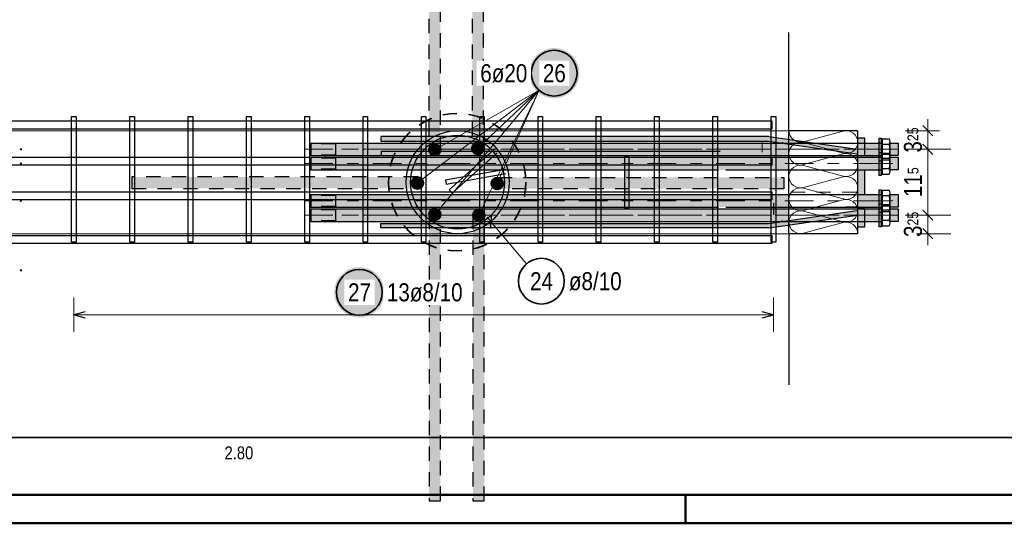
# Model space of a CAD drawing. Header units: millimetres. Extents: x -4 to 113, y -17 to 52.
# Tile 58 of 91: x 80.18 to 88.79, y 0 to 4.4. Entities that reach past the tile are written whole.
import ezdxf

# ---------------------------------------------------------------- set-up
doc = ezdxf.new("R2010")
doc.units = ezdxf.units.MM
doc.linetypes.add('DASHDOT', pattern=[1, 0.5, -0.25, 0, -0.25])
doc.linetypes.add('HIDDEN', pattern=[0.375, 0.25, -0.125])
doc.layers.add('Achsen', color=7, linetype='Continuous', lineweight=20)
doc.layers.add('Schraffuren', color=7, linetype='Continuous', lineweight=20)
doc.styles.add('Arial Narrow', font='ARIALN.TTF')
doc.dimstyles.new('Arch_Strakon_dimstyle', dxfattribs={"dimtxt": 17.5, "dimasz": 1, "dimexe": 1.25, "dimexo": 0.0625, "dimgap": 1, "dimtad": 0, "dimdec": 5, "dimzin": 12, "dimdsep": 46, "dimtxsty": 'Arial Narrow', "dimblk": 'Arrowhead_Tick', "dimsah": 1, "dimcen": 0, "dimse1": 1, "dimse2": 1, "dimclrd": 6, "dimclrt": 2, "dimazin": 0, "dimtfac": 1, "dimtdec": 4, "dimtmove": 0, "dimatfit": 3, "dimldrblk": 'NONE', "dimfxl": 1, "dimtvp": 1, "dimtolj": 1, "dimtzin": 0, "dimlwd": 13, "dimarcsym": 2})

# ---------------------------------------------------------------- blocks, each defined once
blk = doc.blocks.new('Hatch_4_7')
at = {"color": 6, "linetype": 'Continuous', "lineweight": 13, "ltscale": 0.2}
for p, q in [((86.9039, 3.4313), (86.9039, 3.4313)), ((86.9065, 3.4086), (86.9039, 3.4313)), ((86.9065, 3.4086), (86.9142, 3.3871)), ((86.9266, 3.3679), (86.9142, 3.3871)), ((86.9266, 3.3679), (86.943, 3.352)), ((87.2039, 3.3813), (87.0297, 3.3347)), ((87.2039, 3.3813), (87.3781, 3.4279)), ((87.4006, 3.4313), (87.3781, 3.4279)), ((87.4006, 3.4313), (87.4234, 3.4294)), ((87.4452, 3.4224), (87.4234, 3.4294)), ((87.4452, 3.4224), (87.4648, 3.4107)), ((87.4812, 3.3948), (87.4648, 3.4107)), ((87.4812, 3.3948), (87.4936, 3.3756)), ((87.5013, 3.354), (87.4936, 3.3756)), ((87.5039, 3.4313), (87.5039, 3.4313)), ((87.5039, 3.4313), (87.5039, 3.4313)), ((86.9039, 3.3313), (86.9039, 3.3313)), ((86.9039, 3.3313), (86.9039, 3.3313)), ((86.9142, 3.2756), (86.9065, 3.254)), ((86.9142, 3.2756), (86.9265, 3.2948)), ((86.943, 3.3107), (86.9265, 3.2948)), ((86.9626, 3.3403), (86.943, 3.352)), ((86.943, 3.3107), (86.9626, 3.3224)), ((86.9626, 3.3403), (86.9843, 3.3333)), ((86.9844, 3.3294), (86.9626, 3.3224)), ((87.0071, 3.3314), (86.9843, 3.3333)), ((86.9844, 3.3294), (87.0071, 3.3313)), ((87.0071, 3.3314), (87.0297, 3.3347)), ((87.0298, 3.3279), (87.0071, 3.3313)), ((87.0298, 3.3279), (87.378, 3.2347)), ((87.4812, 3.2679), (87.4936, 3.2871)), ((87.5013, 3.3086), (87.4936, 3.2871)), ((87.5013, 3.354), (87.5039, 3.3313)), ((87.5013, 3.3086), (87.5039, 3.3313)), ((86.9039, 3.2313), (86.9065, 3.254)), ((86.9039, 3.2313), (86.9065, 3.2086)), ((86.9142, 3.1871), (86.9065, 3.2086)), ((86.9142, 3.1871), (86.9266, 3.1679)), ((87.3781, 3.2279), (87.2039, 3.1813)), ((87.4006, 3.2314), (87.378, 3.2347)), ((87.3781, 3.2279), (87.4006, 3.2313)), ((87.4006, 3.2314), (87.4234, 3.2332)), ((87.4234, 3.2294), (87.4006, 3.2313)), ((87.4452, 3.2402), (87.4234, 3.2332)), ((87.4234, 3.2294), (87.4452, 3.2224)), ((87.4452, 3.2402), (87.4648, 3.252)), ((87.4648, 3.2107), (87.4452, 3.2224)), ((87.4812, 3.2679), (87.4648, 3.252)), ((87.4648, 3.2107), (87.4812, 3.1948)), ((87.4936, 3.1756), (87.4812, 3.1948)), ((86.9039, 3.1313), (86.9039, 3.1313)), ((86.9039, 3.1313), (86.9039, 3.1313)), ((86.9265, 3.0948), (86.943, 3.1107)), ((86.943, 3.152), (86.9266, 3.1679)), ((86.943, 3.152), (86.9626, 3.1403)), ((86.9626, 3.1224), (86.943, 3.1107)), ((86.9843, 3.1333), (86.9626, 3.1403)), ((86.9626, 3.1224), (86.9844, 3.1294)), ((86.9843, 3.1333), (87.0071, 3.1314)), ((87.0071, 3.1313), (86.9844, 3.1294)), ((87.0297, 3.1347), (87.0071, 3.1314)), ((87.0071, 3.1313), (87.0298, 3.1279)), ((87.0297, 3.1347), (87.2039, 3.1813)), ((87.378, 3.0347), (87.0298, 3.1279)), ((87.4936, 3.1756), (87.5013, 3.154)), ((87.4936, 3.0871), (87.5013, 3.1086)), ((87.5039, 3.1313), (87.5013, 3.154)), ((87.5039, 3.1313), (87.5013, 3.1086)), ((86.9065, 3.054), (86.9039, 3.0313)), ((86.9065, 3.0086), (86.9039, 3.0313)), ((86.9065, 3.054), (86.9142, 3.0756)), ((86.9265, 3.0948), (86.9142, 3.0756)), ((87.2039, 2.9813), (87.3781, 3.0279)), ((87.378, 3.0347), (87.4006, 3.0314)), ((87.4006, 3.0313), (87.3781, 3.0279)), ((87.4234, 3.0332), (87.4006, 3.0314)), ((87.4006, 3.0313), (87.4234, 3.0294)), ((87.4234, 3.0332), (87.4452, 3.0402)), ((87.4452, 3.0224), (87.4234, 3.0294)), ((87.4648, 3.052), (87.4452, 3.0402)), ((87.4452, 3.0224), (87.4648, 3.0107)), ((87.4648, 3.052), (87.4812, 3.0679)), ((87.4936, 3.0871), (87.4812, 3.0679)), ((86.9039, 2.9313), (86.9039, 2.9313)), ((86.9039, 2.9313), (86.9039, 2.9313)), ((86.9065, 3.0086), (86.9142, 2.9871)), ((86.9266, 2.9679), (86.9142, 2.9871)), ((86.9266, 2.9679), (86.943, 2.952)), ((86.9626, 2.9403), (86.943, 2.952)), ((86.9626, 2.9403), (86.9843, 2.9333)), ((86.9844, 2.9294), (86.9626, 2.9224)), ((87.0071, 2.9314), (86.9843, 2.9333)), ((86.9844, 2.9294), (87.0071, 2.9313)), ((87.0071, 2.9314), (87.0297, 2.9347)), ((87.0298, 2.9279), (87.0071, 2.9313)), ((87.2039, 2.9813), (87.0297, 2.9347)), ((87.0298, 2.9279), (87.378, 2.8347)), ((87.4812, 2.9948), (87.4648, 3.0107)), ((87.4812, 2.9948), (87.4936, 2.9756)), ((87.5013, 2.954), (87.4936, 2.9756)), ((87.5013, 2.954), (87.5039, 2.9313)), ((87.5013, 2.9086), (87.5039, 2.9313)), ((86.9039, 2.8313), (86.9065, 2.854)), ((86.9142, 2.8756), (86.9065, 2.854)), ((86.9142, 2.8756), (86.9265, 2.8948)), ((86.943, 2.9107), (86.9265, 2.8948)), ((86.943, 2.9107), (86.9626, 2.9224)), ((87.4452, 2.8402), (87.4234, 2.8332)), ((87.4452, 2.8402), (87.4648, 2.852)), ((87.4812, 2.8679), (87.4648, 2.852)), ((87.4812, 2.8679), (87.4936, 2.8871)), ((87.5013, 2.9086), (87.4936, 2.8871)), ((86.9039, 2.8313), (86.9065, 2.8086)), ((86.9142, 2.7871), (86.9065, 2.8086)), ((86.9142, 2.7871), (86.9266, 2.7679)), ((86.943, 2.752), (86.9266, 2.7679)), ((87.0297, 2.7347), (87.2039, 2.7813)), ((87.3781, 2.8279), (87.2039, 2.7813)), ((87.4006, 2.8314), (87.378, 2.8347)), ((87.3781, 2.8279), (87.4006, 2.8313)), ((87.4006, 2.8314), (87.4234, 2.8332)), ((87.4234, 2.8294), (87.4006, 2.8313)), ((87.4234, 2.8294), (87.4452, 2.8224)), ((87.4648, 2.8107), (87.4452, 2.8224)), ((87.4648, 2.8107), (87.4812, 2.7948)), ((87.4936, 2.7756), (87.4812, 2.7948)), ((87.4936, 2.7756), (87.5013, 2.754)), ((87.5039, 2.7313), (87.5013, 2.754)), ((86.9039, 2.7313), (86.9039, 2.7313)), ((86.9039, 2.7313), (86.9039, 2.7313)), ((86.9065, 2.654), (86.9142, 2.6756)), ((86.9265, 2.6948), (86.9142, 2.6756)), ((86.9265, 2.6948), (86.943, 2.7107)), ((86.943, 2.752), (86.9626, 2.7403)), ((86.9626, 2.7224), (86.943, 2.7107)), ((86.9843, 2.7333), (86.9626, 2.7403)), ((86.9626, 2.7224), (86.9844, 2.7294)), ((86.9843, 2.7333), (87.0071, 2.7314)), ((87.0071, 2.7313), (86.9844, 2.7294)), ((87.0297, 2.7347), (87.0071, 2.7314)), ((87.0071, 2.7313), (87.0298, 2.7279)), ((87.378, 2.6347), (87.0298, 2.7279)), ((87.4648, 2.652), (87.4812, 2.6679)), ((87.4936, 2.6871), (87.4812, 2.6679)), ((87.4936, 2.6871), (87.5013, 2.7086)), ((87.5039, 2.7313), (87.5013, 2.7086)), ((86.9065, 2.654), (86.9039, 2.6313)), ((86.9065, 2.6086), (86.9039, 2.6313)), ((86.9065, 2.6086), (86.9142, 2.5871)), ((86.9266, 2.5679), (86.9142, 2.5871)), ((87.2039, 2.5813), (87.3781, 2.6279)), ((87.378, 2.6347), (87.4006, 2.6314)), ((87.4006, 2.6313), (87.3781, 2.6279)), ((87.4234, 2.6332), (87.4006, 2.6314)), ((87.4006, 2.6313), (87.4234, 2.6294)), ((87.4234, 2.6332), (87.4452, 2.6402)), ((87.4452, 2.6224), (87.4234, 2.6294)), ((87.4648, 2.652), (87.4452, 2.6402)), ((87.4452, 2.6224), (87.4648, 2.6107)), ((87.4812, 2.5948), (87.4648, 2.6107)), ((87.4812, 2.5948), (87.4936, 2.5756)), ((86.9039, 2.5313), (86.9039, 2.5313)), ((86.9039, 2.5313), (86.9039, 2.5313)), ((86.9266, 2.5679), (86.943, 2.552)), ((86.9626, 2.5403), (86.943, 2.552)), ((86.9626, 2.5403), (86.9843, 2.5333)), ((87.0071, 2.5314), (86.9843, 2.5333)), ((87.0071, 2.5314), (87.0297, 2.5347)), ((87.2039, 2.5813), (87.0297, 2.5347)), ((87.5013, 2.554), (87.4936, 2.5756)), ((87.5013, 2.554), (87.5039, 2.5313)), ((87.5039, 2.5313), (87.5039, 2.5313)), ((87.5039, 2.5313), (87.5039, 2.5313))]:
    blk.add_line(p, q, dxfattribs=at)
blk = doc.blocks.new('Arrowhead_Tick')
at = {"color": 0, "linetype": 'Continuous', "lineweight": -2, "ltscale": 0.5}
for p, q in [((0, 20), (0, -10)), ((-1, 0), (0, 0)), ((10, 0), (0, 0))]:
    blk.add_line(p, q, dxfattribs=at)
at = {"color": 2, "linetype": 'Continuous', "lineweight": 35, "ltscale": 0.5}
blk.add_line((4.42, 4.42), (-4.42, -4.42), dxfattribs=at)
blk = doc.blocks.new('*D52')
at = {"color": 6, "linetype": 'Continuous', "lineweight": 13}
blk.add_line((88.1183, 2.5413), (88.1183, 2.6838), dxfattribs=at)
at = {"layer": 'Defpoints', "color": 0}
for p in [(87.8592, 2.6938), (88.1183, 2.6938), (87.5039, 2.5313)]:
    blk.add_point(p, dxfattribs=at)
at = {"color": 6, "lineweight": 13, "xscale": 0.01, "yscale": 0.01, "zscale": 0.01}
for p, rotation in [((88.1183, 2.6938), 90.00000000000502), ((88.1183, 2.5313), 270.000000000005)]:
    blk.add_blockref('Arrowhead_Tick', p, dxfattribs=dict(at, rotation=rotation))
at = {"color": 2, "lineweight": 0, "insert": (87.9879, 2.6126), "char_height": 0.1575, "attachment_point": 5, "rotation": 90, "style": 'Arial Narrow'}
blk.add_mtext('\\A1;3{\\A1;\\H.6x;\\S25;}', dxfattribs=at)
blk = doc.blocks.new('_None')
blk = doc.blocks.new('*D53')
at = {"color": 6, "linetype": 'Continuous', "lineweight": 13}
blk.add_line((88.1183, 2.7038), (88.1183, 3.2588), dxfattribs=at)
at = {"layer": 'Defpoints', "color": 0}
for p in [(87.8592, 3.2688), (88.1183, 3.2688), (87.8592, 2.6938)]:
    blk.add_point(p, dxfattribs=at)
at = {"color": 6, "lineweight": 13, "xscale": 0.01, "yscale": 0.01, "zscale": 0.01}
for p, rotation in [((88.1183, 3.2688), 90), ((88.1183, 2.6938), 270)]:
    blk.add_blockref('Arrowhead_Tick', p, dxfattribs=dict(at, rotation=rotation))
at = {"color": 2, "lineweight": 0, "insert": (87.9892, 2.9813), "char_height": 0.1575, "attachment_point": 5, "rotation": 90, "style": 'Arial Narrow'}
blk.add_mtext('\\A1;11{\\A1;\\H.6x;\\S5;}', dxfattribs=at)
blk = doc.blocks.new('*D54')
at = {"color": 6, "linetype": 'Continuous', "lineweight": 13}
blk.add_line((88.1183, 3.2788), (88.1183, 3.4213), dxfattribs=at)
at = {"layer": 'Defpoints', "color": 0}
for p in [(87.5039, 3.4313), (88.1183, 3.4313), (87.8592, 3.2688)]:
    blk.add_point(p, dxfattribs=at)
at = {"color": 6, "lineweight": 13, "xscale": 0.01, "yscale": 0.01, "zscale": 0.01}
for p, rotation in [((88.1183, 3.4313), 89.99999999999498), ((88.1183, 3.2688), 269.9999999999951)]:
    blk.add_blockref('Arrowhead_Tick', p, dxfattribs=dict(at, rotation=rotation))
at = {"color": 2, "lineweight": 0, "insert": (87.9879, 3.3501), "char_height": 0.1575, "attachment_point": 5, "rotation": 90, "style": 'Arial Narrow'}
blk.add_mtext('\\A1;3{\\A1;\\H.6x;\\S25;}', dxfattribs=at)

msp = doc.modelspace()

# ---------------------------------------------------------------- hatches: boundary and pattern name
at = {"lineweight": 13, "true_color": 0x7dbeff}
for points in [[(83.857061, 5.758463), (83.857061, 3.258463), (83.757061, 3.258463), (83.757061, 5.758463)], [(84.235494, 5.758463), (84.235494, 3.258463), (84.135494, 3.258463), (84.135494, 5.758463)], [(81.161001, 2.927558), (83.661001, 2.927558), (83.661001, 3.027558), (81.161001, 3.027558)], [(84.359623, 2.923784), (86.859623, 2.923784), (86.859623, 3.023784), (84.359623, 3.023784)], [(83.858175, 2.696062), (83.858175, 0.196062), (83.758175, 0.196062), (83.758175, 2.696062)], [(84.241354, 2.696062), (84.241354, 0.196062), (84.141354, 0.196062), (84.141354, 2.696062)]]:
    msp.add_hatch(color=151, dxfattribs=at).paths.add_polyline_path(points)
at = {"lineweight": 50, "true_color": 0xffffff}
msp.add_hatch(color=7, dxfattribs=at).paths.add_polyline_path([(85.072174, 3.934347), (85.07204, 3.942025), (85.071638, 3.949693), (85.070969, 3.957343), (85.070033, 3.964965), (85.068832, 3.972549), (85.067367, 3.980087), (85.065639, 3.98757), (85.063652, 3.994987), (85.061407, 4.002331), (85.058907, 4.009591), (85.056155, 4.01676), (85.053154, 4.023829), (85.049909, 4.030788), (85.046423, 4.037631), (85.0427, 4.044347), (85.038745, 4.050929), (85.034563, 4.057369), (85.030158, 4.06366), (85.025537, 4.069792), (85.020704, 4.07576), (85.015666, 4.081556), (85.010429, 4.087172), (85.004999, 4.092602), (84.999383, 4.097839), (84.993588, 4.102877), (84.98762, 4.107709), (84.981487, 4.112331), (84.975197, 4.116735), (84.968757, 4.120917), (84.962174, 4.124872), (84.955458, 4.128595), (84.948616, 4.132082), (84.941656, 4.135327), (84.934588, 4.138327), (84.927419, 4.141079), (84.920158, 4.143579), (84.912815, 4.145824), (84.905397, 4.147812), (84.897915, 4.149539), (84.890377, 4.151005), (84.882792, 4.152206), (84.875171, 4.153142), (84.867521, 4.153811), (84.859852, 4.154213), (84.852174, 4.154347), (84.844497, 4.154213), (84.836828, 4.153811), (84.829178, 4.153142), (84.821556, 4.152206), (84.813972, 4.151005), (84.806434, 4.149539), (84.798952, 4.147812), (84.791534, 4.145824), (84.784191, 4.143579), (84.77693, 4.141079), (84.769761, 4.138327), (84.762692, 4.135327), (84.755733, 4.132082), (84.748891, 4.128595), (84.742174, 4.124872), (84.735592, 4.120917), (84.729152, 4.116735), (84.722862, 4.112331), (84.716729, 4.107709), (84.710761, 4.102877), (84.704966, 4.097839), (84.69935, 4.092602), (84.69392, 4.087172), (84.688683, 4.081556), (84.683645, 4.07576), (84.678812, 4.069792), (84.674191, 4.06366), (84.669786, 4.057369), (84.665604, 4.050929), (84.661649, 4.044347), (84.657926, 4.037631), (84.65444, 4.030788), (84.651194, 4.023829), (84.648194, 4.01676), (84.645442, 4.009591), (84.642942, 4.002331), (84.640697, 3.994987), (84.638709, 3.98757), (84.636982, 3.980087), (84.635517, 3.972549), (84.634315, 3.964965), (84.63338, 3.957343), (84.63271, 3.949693), (84.632308, 3.942025), (84.632174, 3.934347), (84.632308, 3.926669), (84.63271, 3.919), (84.63338, 3.911351), (84.634315, 3.903729), (84.635517, 3.896144), (84.636982, 3.888606), (84.638709, 3.881124), (84.640697, 3.873707), (84.642942, 3.866363), (84.645442, 3.859102), (84.648194, 3.851933), (84.651194, 3.844865), (84.65444, 3.837905), (84.657926, 3.831063), (84.661649, 3.824347), (84.665604, 3.817765), (84.669786, 3.811324), (84.674191, 3.805034), (84.678812, 3.798901), (84.683645, 3.792934), (84.688683, 3.787138), (84.69392, 3.781522), (84.69935, 3.776092), (84.704966, 3.770855), (84.710761, 3.765817), (84.716729, 3.760984), (84.722862, 3.756363), (84.729152, 3.751959), (84.735592, 3.747776), (84.742174, 3.743821), (84.748891, 3.740098), (84.755733, 3.736612), (84.762692, 3.733367), (84.769761, 3.730366), (84.77693, 3.727614), (84.784191, 3.725114), (84.791534, 3.722869), (84.798952, 3.720882), (84.806434, 3.719154), (84.813972, 3.717689), (84.821556, 3.716488), (84.829178, 3.715552), (84.836828, 3.714883), (84.844497, 3.714481), (84.852174, 3.714347), (84.859852, 3.714481), (84.867521, 3.714883), (84.875171, 3.715552), (84.882792, 3.716488), (84.890377, 3.717689), (84.897915, 3.719154), (84.905397, 3.720882), (84.912815, 3.722869), (84.920158, 3.725114), (84.927419, 3.727614), (84.934588, 3.730366), (84.941656, 3.733367), (84.948616, 3.736612), (84.955458, 3.740098), (84.962174, 3.743821), (84.968757, 3.747776), (84.975197, 3.751959), (84.981487, 3.756363), (84.98762, 3.760984), (84.993588, 3.765817), (84.999383, 3.770855), (85.004999, 3.776092), (85.010429, 3.781522), (85.015666, 3.787138), (85.020704, 3.792934), (85.025537, 3.798901), (85.030158, 3.805034), (85.034563, 3.811324), (85.038745, 3.817765), (85.0427, 3.824347), (85.046423, 3.831063), (85.049909, 3.837905), (85.053154, 3.844865), (85.056155, 3.851933), (85.058907, 3.859102), (85.061407, 3.866363), (85.063652, 3.873707), (85.065639, 3.881124), (85.067367, 3.888606), (85.068832, 3.896144), (85.070033, 3.903729), (85.070969, 3.911351), (85.071638, 3.919)])
at = {"lineweight": 13, "true_color": 0xe9e9e9}
for points in [[(87.496128, 3.22924), (87.501878, 3.268824), (86.727098, 3.38135), (83.336299, 3.38135), (83.336299, 3.34135), (86.724208, 3.34135)], [(85.467454, 2.753632), (85.507454, 2.753632), (85.507454, 3.208632), (85.467454, 3.208632)], [(86.727098, 2.581299), (87.501878, 2.693824), (87.496128, 2.733409), (86.724208, 2.621299), (83.336299, 2.621299), (83.336299, 2.581299)]]:
    msp.add_hatch(color=254, dxfattribs=at).paths.add_polyline_path(points)
at = {"lineweight": 13, "true_color": 0xcccccc}
for points in [[(87.501878, 3.213868), (87.566323, 3.213868), (87.566323, 3.365973), (87.501878, 3.365973)], [(87.710728, 3.040973), (87.690728, 3.040973), (87.690728, 3.365973), (87.710728, 3.365973)], [(82.72497, 3.213824), (86.903924, 3.213824), (86.844877, 3.323824), (82.72497, 3.323824), (82.71685, 3.315704), (82.71685, 3.221944)], [(86.844877, 3.323824), (86.903924, 3.213824), (86.903924, 3.315249)], [(87.566323, 3.213868), (87.690728, 3.213824), (87.690728, 3.323824), (87.566323, 3.323824)], [(87.78685, 3.213824), (87.858189, 3.213824), (87.858189, 3.323824), (87.78685, 3.323824)], [(82.72497, 3.088824), (86.903924, 3.088824), (86.903924, 3.198824), (82.72497, 3.198824), (82.71685, 3.190704), (82.71685, 3.096944)], [(87.690728, 3.213824), (87.71185, 3.088824), (87.566323, 3.088824), (87.503924, 3.088824), (87.503924, 3.213824)], [(87.78685, 3.088824), (87.858189, 3.088824), (87.858189, 3.198824), (87.78685, 3.198824)], [(87.503924, 2.873824), (87.566323, 2.873824), (87.566323, 3.088824), (87.503924, 3.088824)], [(82.72497, 2.763824), (86.903924, 2.763824), (86.903924, 2.873824), (82.72497, 2.873824), (82.71685, 2.865704), (82.71685, 2.771944)], [(87.690728, 2.590973), (87.710728, 2.590973), (87.710728, 2.915973), (87.690728, 2.915973), (87.690728, 2.873824), (87.503924, 2.873824), (87.503924, 2.748824), (87.501878, 2.590973), (87.566323, 2.590973), (87.566323, 2.638824), (87.690728, 2.638824)], [(87.78685, 2.763107), (87.858189, 2.763824), (87.858189, 2.873824), (87.78685, 2.873824)], [(86.844877, 2.638824), (86.903924, 2.6474), (86.903924, 2.748824), (82.72497, 2.748824), (82.71685, 2.740704), (82.71685, 2.646944), (82.72497, 2.638824)], [(87.78685, 2.638824), (87.858189, 2.638824), (87.858189, 2.748824), (87.78685, 2.749542)]]:
    msp.add_hatch(color=254, dxfattribs=at).paths.add_polyline_path(points)
at = {"layer": 'Schraffuren', "lineweight": 25, "true_color": 0xffffff}
msp.add_hatch(color=7, dxfattribs=at).paths.add_polyline_path([(83.369454, 2.019017), (83.36932, 2.026695), (83.368918, 2.034364), (83.368249, 2.042013), (83.367313, 2.049635), (83.366112, 2.05722), (83.364647, 2.064758), (83.362919, 2.07224), (83.360932, 2.079657), (83.358687, 2.087001), (83.356187, 2.094262), (83.353435, 2.101431), (83.350434, 2.108499), (83.347189, 2.115459), (83.343703, 2.122301), (83.33998, 2.129017), (83.336025, 2.135599), (83.331843, 2.14204), (83.327438, 2.14833), (83.322817, 2.154463), (83.317984, 2.16043), (83.312946, 2.166226), (83.307709, 2.171842), (83.302279, 2.177272), (83.296663, 2.182509), (83.290868, 2.187547), (83.2849, 2.19238), (83.278767, 2.197001), (83.272477, 2.201405), (83.266037, 2.205588), (83.259454, 2.209543), (83.252738, 2.213266), (83.245896, 2.216752), (83.238936, 2.219997), (83.231868, 2.222998), (83.224699, 2.22575), (83.217438, 2.22825), (83.210095, 2.230495), (83.202677, 2.232482), (83.195195, 2.23421), (83.187657, 2.235675), (83.180072, 2.236876), (83.172451, 2.237812), (83.164801, 2.238481), (83.157132, 2.238883), (83.149454, 2.239017), (83.141777, 2.238883), (83.134108, 2.238481), (83.126458, 2.237812), (83.118836, 2.236876), (83.111252, 2.235675), (83.103714, 2.23421), (83.096232, 2.232482), (83.088814, 2.230495), (83.081471, 2.22825), (83.07421, 2.22575), (83.067041, 2.222998), (83.059972, 2.219997), (83.053013, 2.216752), (83.046171, 2.213266), (83.039454, 2.209543), (83.032872, 2.205588), (83.026432, 2.201405), (83.020142, 2.197001), (83.014009, 2.19238), (83.008041, 2.187547), (83.002246, 2.182509), (82.99663, 2.177272), (82.9912, 2.171842), (82.985963, 2.166226), (82.980925, 2.16043), (82.976092, 2.154463), (82.971471, 2.14833), (82.967066, 2.14204), (82.962884, 2.135599), (82.958929, 2.129017), (82.955206, 2.122301), (82.95172, 2.115459), (82.948474, 2.108499), (82.945474, 2.101431), (82.942722, 2.094262), (82.940222, 2.087001), (82.937977, 2.079657), (82.935989, 2.07224), (82.934262, 2.064758), (82.932797, 2.05722), (82.931595, 2.049635), (82.93066, 2.042013), (82.92999, 2.034364), (82.929588, 2.026695), (82.929454, 2.019017), (82.929588, 2.011339), (82.92999, 2.003671), (82.93066, 1.996021), (82.931595, 1.988399), (82.932797, 1.980815), (82.934262, 1.973277), (82.935989, 1.965794), (82.937977, 1.958377), (82.940222, 1.951033), (82.942722, 1.943773), (82.945474, 1.936604), (82.948474, 1.929535), (82.95172, 1.922575), (82.955206, 1.915733), (82.958929, 1.909017), (82.962884, 1.902435), (82.967066, 1.895995), (82.971471, 1.889704), (82.976092, 1.883572), (82.980925, 1.877604), (82.985963, 1.871808), (82.9912, 1.866192), (82.99663, 1.860762), (83.002246, 1.855525), (83.008041, 1.850487), (83.014009, 1.845655), (83.020142, 1.841033), (83.026432, 1.836629), (83.032872, 1.832447), (83.039454, 1.828492), (83.046171, 1.824769), (83.053013, 1.821282), (83.059972, 1.818037), (83.067041, 1.815037), (83.07421, 1.812285), (83.081471, 1.809785), (83.088814, 1.80754), (83.096232, 1.805552), (83.103714, 1.803825), (83.111252, 1.802359), (83.118836, 1.801158), (83.126458, 1.800222), (83.134108, 1.799553), (83.141777, 1.799151), (83.149454, 1.799017), (83.157132, 1.799151), (83.164801, 1.799553), (83.172451, 1.800222), (83.180072, 1.801158), (83.187657, 1.802359), (83.195195, 1.803825), (83.202677, 1.805552), (83.210095, 1.80754), (83.217438, 1.809785), (83.224699, 1.812285), (83.231868, 1.815037), (83.238936, 1.818037), (83.245896, 1.821282), (83.252738, 1.824769), (83.259454, 1.828492), (83.266037, 1.832447), (83.272477, 1.836629), (83.278767, 1.841033), (83.2849, 1.845655), (83.290868, 1.850487), (83.296663, 1.855525), (83.302279, 1.860762), (83.307709, 1.866192), (83.312946, 1.871808), (83.317984, 1.877604), (83.322817, 1.883572), (83.327438, 1.889704), (83.331843, 1.895995), (83.336025, 1.902435), (83.33998, 1.909017), (83.343703, 1.915733), (83.347189, 1.922575), (83.350434, 1.929535), (83.353435, 1.936604), (83.356187, 1.943773), (83.358687, 1.951033), (83.360932, 1.958377), (83.362919, 1.965794), (83.364647, 1.973277), (83.366112, 1.980815), (83.367313, 1.988399), (83.368249, 1.996021), (83.368918, 2.003671)])

# ---------------------------------------------------------------- linework, layer by layer
at = {"color": 3, "linetype": 'HIDDEN', "lineweight": 25, "ltscale": 0.5}
for p, q in [((83.757061, 5.758463), (83.757061, 3.258463)), ((83.857061, 3.258463), (83.857061, 5.758463)), ((84.135494, 5.758463), (84.135494, 3.258463)), ((84.235494, 3.258463), (84.235494, 5.758463)), ((83.661001, 3.027558), (81.161001, 3.027558)), ((81.161001, 3.027558), (81.161001, 2.927558)), ((84.359623, 3.023784), (86.859623, 3.023784)), ((86.859623, 3.023784), (86.859623, 2.923784)), ((81.161001, 2.927558), (83.661001, 2.927558)), ((86.859623, 2.923784), (84.359623, 2.923784)), ((86.769058, 2.796965), (86.769058, 2.696965)), ((83.758175, 2.696062), (83.758175, 0.196062)), ((83.858175, 0.196062), (83.858175, 2.696062)), ((84.141354, 2.696062), (84.141354, 0.196062)), ((84.241354, 0.196062), (84.241354, 2.696062)), ((83.758175, 0.196062), (83.858175, 0.196062)), ((84.141354, 0.196062), (84.241354, 0.196062))]:
    msp.add_line(p, q, dxfattribs=at)
at = {"color": 5, "linetype": 'Continuous', "lineweight": 18, "ltscale": 0.2}
for p, q in [((83.6569, 2.974711), (84.719411, 3.784768)), ((83.808096, 2.700509), (84.719411, 3.784768)), ((83.808159, 3.26486), (84.719411, 3.784768)), ((84.185141, 3.277567), (84.719411, 3.784768)), ((84.19249, 2.692822), (84.719411, 3.784768)), ((84.353936, 2.969586), (84.719411, 3.784768)), ((84.611048, 2.268724), (84.266166, 2.676104))]:
    msp.add_line(p, q, dxfattribs=at)
at = {"color": 3, "linetype": 'Continuous', "lineweight": 25, "ltscale": 0.2}
for p, q in [((72.823924, 3.516324), (86.753924, 3.516324)), ((86.753924, 3.446324), (72.823924, 3.446324)), ((86.753924, 3.516324), (86.753924, 3.446324)), ((72.823924, 3.201325), (86.753924, 3.201325)), ((84.327792, 3.267989), (83.933169, 2.914815)), ((84.354468, 3.238183), (83.959845, 2.885008)), ((86.753924, 3.201325), (86.753924, 3.131325)), ((86.753924, 3.131325), (72.823924, 3.131325)), ((83.90227, 3.003507), (84.423809, 3.095468)), ((83.909216, 2.964114), (84.430755, 3.056076)), ((83.90227, 3.003507), (83.909216, 2.964114)), ((72.823924, 2.896325), (86.753924, 2.896325)), ((83.959845, 2.885008), (83.933169, 2.914815)), ((86.753924, 2.896325), (86.753924, 2.826325)), ((86.753924, 2.826325), (72.823924, 2.826325)), ((84.303647, 2.700229), (84.293298, 2.575658)), ((72.823924, 2.516326), (86.753924, 2.516326)), ((86.753924, 2.516326), (86.753924, 2.446326)), ((86.753924, 2.446326), (72.823924, 2.446326))]:
    msp.add_line(p, q, dxfattribs=at)
at = {"color": 3, "linetype": 'Continuous', "lineweight": 25}
for p, q in [((86.727098, 3.38135), (83.336299, 3.38135)), ((83.336299, 3.38135), (83.336299, 3.34135)), ((87.71685, 3.361201), (87.71685, 3.176448)), ((87.71685, 3.361201), (87.780621, 3.361201)), ((82.72497, 3.323824), (82.71685, 3.315704)), ((82.71685, 3.315704), (82.71685, 3.221944)), ((82.72497, 3.323824), (87.71185, 3.323824)), ((82.72497, 3.323824), (82.72497, 3.213824)), ((82.94185, 3.323824), (82.94185, 3.213824)), ((83.336299, 3.34135), (86.724208, 3.34135)), ((86.724208, 3.34135), (87.496128, 3.22924)), ((87.71685, 3.328824), (87.71685, 3.208824)), ((87.71685, 3.315012), (87.780621, 3.315012)), ((87.78685, 3.199542), (87.78685, 3.338107)), ((82.72497, 3.213824), (82.71685, 3.221944)), ((82.72497, 3.198824), (82.71685, 3.190704)), ((82.71685, 3.190704), (82.71685, 3.096944)), ((82.72497, 3.213824), (87.71185, 3.213824)), ((82.72497, 3.198824), (87.71185, 3.198824)), ((82.72497, 3.198824), (82.72497, 3.088824)), ((82.94185, 3.198824), (82.94185, 3.088824)), ((85.467454, 3.208632), (85.467454, 2.753632)), ((85.507454, 3.208632), (85.467454, 3.208632)), ((85.507454, 2.753632), (85.507454, 3.208632)), ((87.71685, 3.236201), (87.71685, 3.051448)), ((87.71685, 3.236201), (87.780621, 3.236201)), ((87.780661, 3.222636), (87.71685, 3.222636)), ((87.71685, 3.203824), (87.71685, 3.083824)), ((87.71685, 3.190012), (87.780621, 3.190012)), ((87.78685, 3.074542), (87.78685, 3.213107)), ((87.71685, 3.176448), (87.780661, 3.176448)), ((82.72497, 3.088824), (82.71685, 3.096944)), ((82.72497, 3.088824), (86.288856, 3.088824)), ((86.351678, 3.088824), (87.71185, 3.088824)), ((87.566323, 2.873824), (87.566323, 3.088824)), ((87.780661, 3.097636), (87.71685, 3.097636)), ((87.71685, 3.051448), (87.780661, 3.051448)), ((82.72497, 2.873824), (82.71685, 2.865704)), ((82.71685, 2.865704), (82.71685, 2.771944)), ((82.72497, 2.873824), (82.72497, 2.763824)), ((82.72497, 2.873824), (87.503924, 2.873824)), ((82.94185, 2.873824), (82.94185, 2.763824)), ((87.503924, 2.873824), (87.690728, 2.873824)), ((87.690728, 2.873824), (87.71185, 2.873824)), ((87.71685, 2.911201), (87.71685, 2.726448)), ((87.71685, 2.911201), (87.780621, 2.911201)), ((87.71685, 2.878824), (87.71685, 2.758824)), ((87.71685, 2.865012), (87.780621, 2.865012)), ((87.78685, 2.749542), (87.78685, 2.888107)), ((82.72497, 2.763824), (82.71685, 2.771944)), ((82.72497, 2.763824), (86.288856, 2.763824)), ((85.467454, 2.753632), (85.507454, 2.753632)), ((86.351678, 2.763824), (87.71185, 2.763824)), ((87.401878, 2.765533), (87.501878, 2.765533)), ((87.501878, 2.765533), (87.501878, 2.615533)), ((87.71685, 2.786201), (87.71685, 2.601448)), ((87.71685, 2.786201), (87.780621, 2.786201)), ((87.780661, 2.772636), (87.71685, 2.772636)), ((87.71685, 2.753824), (87.71685, 2.633824)), ((87.78685, 2.624542), (87.78685, 2.763107)), ((82.72497, 2.748824), (82.71685, 2.740704)), ((82.71685, 2.740704), (82.71685, 2.646944)), ((82.72497, 2.748824), (82.72497, 2.638824)), ((82.72497, 2.748824), (87.503924, 2.748824)), ((82.94185, 2.748824), (82.94185, 2.638824)), ((86.724208, 2.621299), (87.496128, 2.733409)), ((87.503924, 2.748824), (87.71185, 2.748824)), ((87.71685, 2.740012), (87.780621, 2.740012)), ((87.71685, 2.726448), (87.780661, 2.726448)), ((82.72497, 2.638824), (82.71685, 2.646944)), ((82.72497, 2.638824), (87.566323, 2.638824)), ((83.336299, 2.581299), (83.336299, 2.621299)), ((83.336299, 2.621299), (86.724208, 2.621299)), ((87.566323, 2.638824), (87.690728, 2.638824)), ((87.690728, 2.638824), (87.71185, 2.638824)), ((87.780661, 2.647636), (87.71685, 2.647636)), ((87.71685, 2.601448), (87.780661, 2.601448)), ((86.727098, 2.581299), (83.336299, 2.581299))]:
    msp.add_line(p, q, dxfattribs=at)
at = {"color": 5, "linetype": 'HIDDEN', "lineweight": 18, "ltscale": 0.5}
for p, q in [((82.94185, 3.315704), (82.71685, 3.315704)), ((82.95809, 3.323824), (82.94185, 3.315704)), ((82.94185, 3.221944), (82.71685, 3.221944)), ((82.94185, 3.190704), (82.71685, 3.190704)), ((82.95809, 3.213824), (82.94185, 3.221944)), ((82.95809, 3.198824), (82.94185, 3.190704)), ((82.94185, 3.096944), (82.71685, 3.096944)), ((82.95809, 3.088824), (82.94185, 3.096944)), ((82.94185, 2.865704), (82.71685, 2.865704)), ((82.95809, 2.873824), (82.94185, 2.865704)), ((82.94185, 2.771944), (82.71685, 2.771944)), ((82.95809, 2.763824), (82.94185, 2.771944)), ((82.94185, 2.740704), (82.71685, 2.740704)), ((82.95809, 2.748824), (82.94185, 2.740704)), ((82.94185, 2.646944), (82.71685, 2.646944)), ((82.95809, 2.638824), (82.94185, 2.646944))]:
    msp.add_line(p, q, dxfattribs=at)
at = {"color": 9, "linetype": 'HIDDEN', "lineweight": 0, "ltscale": 0.5}
msp.add_line((86.668765, 3.343091), (86.668765, 3.243091), dxfattribs=at)
at = {"color": 5, "linetype": 'DASHDOT', "lineweight": 18, "ltscale": 0.5}
for p, q in [((87.71685, 3.268824), (82.642373, 3.268824)), ((87.81185, 3.268824), (87.71685, 3.268824)), ((87.71685, 3.143824), (82.642373, 3.143824)), ((87.81185, 3.143824), (87.71685, 3.143824)), ((87.71685, 2.818824), (82.642373, 2.818824)), ((87.81185, 2.818824), (87.71685, 2.818824)), ((87.71685, 2.693824), (82.642373, 2.693824)), ((87.81185, 2.693824), (87.71685, 2.693824))]:
    msp.add_line(p, q, dxfattribs=at)
at = {"color": 2, "linetype": 'Continuous', "lineweight": 35, "ltscale": 0.2}
msp.add_line((89.094927, 0.750309), (75.094927, 0.750309), dxfattribs=at)
at = {"color": 4, "linetype": 'Continuous', "lineweight": 50}
for p, q in [((1, 0.25), (104.75, 0.25)), ((0, 0), (105, 0))]:
    msp.add_line(p, q, dxfattribs=at)
at = {"color": 4, "linetype": 'Continuous', "lineweight": 50, "ltscale": 0.2}
msp.add_line((86, 0), (86, 0.25), dxfattribs=at)
at = {"color": 2, "linetype": 'Continuous', "lineweight": 35, "ltscale": 0.2}
for centre in [(84.852174, 3.934347), (84.740275, 2.116079)]:
    msp.add_circle(centre, 0.2, dxfattribs=at)
at = {"color": 2, "linetype": 'HIDDEN', "lineweight": 35, "ltscale": 0.5}
msp.add_circle((84.003924, 2.981324), 0.6, dxfattribs=at)
at = {"color": 3, "linetype": 'Continuous', "lineweight": 25, "ltscale": 0.2}
for radius in [0.4501, 0.4101]:
    msp.add_circle((84.007647, 2.98147), radius, dxfattribs=at)
at = {"color": 9, "linetype": 'Continuous', "lineweight": 0}
for centre in [(80.19185, 3.268824), (86.844877, 3.323824), (86.903924, 3.315249), (87.566323, 3.323824), (87.690728, 3.323824), (86.903924, 3.213824), (86.903924, 3.198824), (87.503924, 3.213824), (87.690728, 3.213824), (80.19185, 3.143824), (86.903924, 3.088824), (87.503924, 3.088824), (86.903924, 2.873824), (80.19185, 2.818824), (86.903924, 2.763824), (86.903924, 2.748824), (86.844877, 2.638824), (86.903924, 2.6474), (80.19185, 2.211324)]:
    msp.add_circle(centre, 0.00555, dxfattribs=at)
at = {"color": 4, "linetype": 'Continuous', "lineweight": 50, "ltscale": 0.2}
for centre, radius in [((83.808159, 3.26486), 0.05), ((83.808159, 3.26486), 0.05), ((83.808159, 3.26486), 0.045), ((83.808159, 3.26486), 0.035), ((83.808159, 3.26486), 0.025), ((83.808159, 3.26486), 0.015), ((84.185141, 3.277567), 0.05), ((84.185141, 3.277567), 0.05), ((84.185141, 3.277567), 0.045), ((84.185141, 3.277567), 0.035), ((84.185141, 3.277567), 0.025), ((84.185141, 3.277567), 0.015), ((84.185141, 3.277567), 0.005), ((83.808159, 3.26486), 0.005), ((83.6569, 2.974711), 0.05), ((83.6569, 2.974711), 0.05), ((83.6569, 2.974711), 0.045), ((84.353936, 2.969586), 0.05), ((84.353936, 2.969586), 0.05), ((84.353936, 2.969586), 0.045), ((83.6569, 2.974711), 0.035), ((83.6569, 2.974711), 0.025), ((83.6569, 2.974711), 0.015), ((83.6569, 2.974711), 0.005), ((84.353936, 2.969586), 0.035), ((84.353936, 2.969586), 0.025), ((84.353936, 2.969586), 0.015), ((84.353936, 2.969586), 0.005), ((83.808096, 2.700509), 0.05), ((83.808096, 2.700509), 0.05), ((83.808096, 2.700509), 0.045), ((83.808096, 2.700509), 0.035), ((83.808096, 2.700509), 0.025), ((83.808096, 2.700509), 0.015), ((83.808096, 2.700509), 0.005), ((84.19249, 2.692822), 0.05), ((84.19249, 2.692822), 0.05), ((84.19249, 2.692822), 0.045), ((84.19249, 2.692822), 0.035), ((84.19249, 2.692822), 0.025), ((84.19249, 2.692822), 0.015), ((84.19249, 2.692822), 0.005)]:
    msp.add_circle(centre, radius, dxfattribs=at)
at = {"color": 3, "linetype": 'Continuous', "lineweight": 25}
for centre, radius, start, end in [((87.740662, 3.338107), 0.046152, 329.9742648, 30.0257352), ((87.71185, 3.328824), 0.005, 270, 0), ((87.608393, 3.268824), 0.178313, 344.9909852, 15.0123681), ((87.71185, 3.208824), 0.005, 359.9999805, 90), ((87.71185, 3.203824), 0.005, 270, 0), ((87.740662, 3.213107), 0.046152, 329.9742648, 30.0257352), ((87.608393, 3.143824), 0.178313, 344.9909852, 15.0123681), ((87.740662, 3.199542), 0.046187, 329.9992722, 30.0007302), ((87.71185, 3.083824), 0.005, 359.9999805, 90), ((87.740662, 3.074542), 0.046187, 329.9992722, 30.0007302), ((87.71185, 2.878824), 0.005, 270, 0), ((87.740662, 2.888107), 0.046152, 329.9742648, 30.0257352), ((87.608393, 2.818824), 0.178313, 344.9909852, 15.0123681), ((87.71185, 2.758824), 0.005, 359.9999805, 90), ((87.71185, 2.753824), 0.005, 270, 0), ((87.740662, 2.763107), 0.046152, 329.9742648, 30.0257352), ((87.740662, 2.749542), 0.046187, 329.9992722, 30.0007302), ((87.608393, 2.693824), 0.178313, 344.9909852, 15.0123681), ((87.71185, 2.633824), 0.005, 359.9999805, 90), ((87.740662, 2.624542), 0.046187, 329.9992722, 30.0007302)]:
    msp.add_arc(centre, radius, start, end, dxfattribs=at)
at = {"layer": 'Achsen', "color": 3, "linetype": 'Continuous', "lineweight": 25}
for p, q in [((86.727098, 3.38135), (87.501878, 3.268824)), ((87.503924, 3.431324), (86.903924, 3.431324)), ((86.903924, 2.531324), (86.903924, 3.431324)), ((87.501878, 3.365973), (87.501878, 3.213868)), ((87.566323, 3.365973), (87.501878, 3.365973)), ((87.503924, 3.431324), (87.503924, 2.873824)), ((87.566323, 3.213868), (87.566323, 3.365973)), ((87.690728, 3.165973), (87.690728, 3.365973)), ((87.690728, 3.365973), (87.710728, 3.365973)), ((87.710728, 3.365973), (87.710728, 3.165973)), ((87.78685, 3.323824), (87.858189, 3.323824)), ((87.858189, 3.323824), (87.858189, 3.213824)), ((83.338606, 3.253824), (83.338606, 3.213439)), ((83.338606, 3.253824), (86.302418, 3.253824)), ((87.501878, 3.213868), (87.566323, 3.213868)), ((87.690728, 3.040973), (87.690728, 3.240973)), ((87.690728, 3.240973), (87.710728, 3.240973)), ((87.710728, 3.240973), (87.710728, 3.040973)), ((87.858189, 3.213824), (87.78685, 3.213824)), ((87.78685, 3.198824), (87.858189, 3.198824)), ((87.858189, 3.198824), (87.858189, 3.088824)), ((87.710728, 3.165973), (87.690728, 3.165973)), ((87.710728, 3.040973), (87.690728, 3.040973)), ((87.858189, 3.088824), (87.78685, 3.088824)), ((87.503924, 2.873824), (87.503924, 2.748824)), ((87.690728, 2.873824), (87.690728, 2.915973)), ((87.690728, 2.915973), (87.710728, 2.915973)), ((87.690728, 2.715973), (87.690728, 2.873824)), ((87.710728, 2.915973), (87.710728, 2.715973)), ((87.78685, 2.873824), (87.858189, 2.873824)), ((87.858189, 2.873824), (87.858189, 2.763824)), ((87.690728, 2.638824), (87.690728, 2.790973)), ((87.690728, 2.790973), (87.710728, 2.790973)), ((87.710728, 2.790973), (87.710728, 2.590973)), ((87.858189, 2.763824), (87.78685, 2.763824)), ((86.727098, 2.581299), (87.501878, 2.693824)), ((87.501878, 2.749998), (87.501878, 2.590973)), ((87.566323, 2.749998), (87.501878, 2.749998)), ((87.503924, 2.748824), (87.503924, 2.531324)), ((87.566323, 2.638824), (87.566323, 2.749998)), ((87.710728, 2.715973), (87.690728, 2.715973)), ((87.78685, 2.748824), (87.858189, 2.748824)), ((87.858189, 2.748824), (87.858189, 2.638824)), ((87.501878, 2.590973), (87.566323, 2.590973)), ((87.566323, 2.590973), (87.566323, 2.638824)), ((87.690728, 2.590973), (87.690728, 2.638824)), ((87.710728, 2.590973), (87.690728, 2.590973)), ((87.858189, 2.638824), (87.78685, 2.638824)), ((87.503924, 2.531324), (86.903924, 2.531324))]:
    msp.add_line(p, q, dxfattribs=at)
at = {"layer": 'Achsen', "color": 9, "linetype": 'DASHDOT', "lineweight": 0, "ltscale": 0.5}
for p, q in [((87.859212, 3.268824), (82.995326, 3.268824)), ((87.859212, 2.693824), (82.995326, 2.693824)), ((87.859212, 2.693824), (82.995326, 2.693824))]:
    msp.add_line(p, q, dxfattribs=at)
at = {"layer": 'Achsen', "color": 9, "linetype": 'HIDDEN', "lineweight": 0, "ltscale": 0.5}
msp.add_line((87.494621, 2.893249), (86.902691, 2.893249), dxfattribs=at)
at = {"layer": 'Schraffuren', "color": 3, "linetype": 'Continuous', "lineweight": 25}
for p, q in [((86.903924, 3.431324), (86.903924, 4.291102)), ((86.903924, 2.531324), (86.903924, 1.209449))]:
    msp.add_line(p, q, dxfattribs=at)
at = {"layer": 'Schraffuren', "color": 3, "linetype": 'Continuous', "lineweight": 25, "ltscale": 0.2}
for p, q in [((80.63393, 3.556324), (80.67393, 3.556324)), ((80.63393, 2.456324), (80.63393, 3.556324)), ((80.67393, 3.556324), (80.67393, 2.456324)), ((81.1435, 3.556324), (81.1835, 3.556324)), ((81.1435, 2.456324), (81.1435, 3.556324)), ((81.1835, 3.556324), (81.1835, 2.456324)), ((81.653069, 3.556324), (81.693069, 3.556324)), ((81.653069, 2.456324), (81.653069, 3.556324)), ((81.693069, 3.556324), (81.693069, 2.456324)), ((82.162639, 3.556324), (82.202639, 3.556324)), ((82.162639, 2.456324), (82.162639, 3.556324)), ((82.202639, 3.556324), (82.202639, 2.456324)), ((82.672208, 3.556324), (82.712208, 3.556324)), ((82.672208, 2.456324), (82.672208, 3.556324)), ((82.712208, 3.556324), (82.712208, 2.456324)), ((83.181778, 3.556324), (83.221778, 3.556324)), ((83.181778, 2.456324), (83.181778, 3.556324)), ((83.221778, 3.556324), (83.221778, 2.456324)), ((83.691347, 3.556324), (83.731347, 3.556324)), ((83.691347, 2.456324), (83.691347, 3.556324)), ((83.731347, 3.556324), (83.731347, 2.456324)), ((84.200917, 3.556324), (84.240917, 3.556324)), ((84.200917, 2.456324), (84.200917, 3.556324)), ((84.240917, 3.556324), (84.240917, 2.456324)), ((84.710486, 3.556324), (84.750486, 3.556324)), ((84.710486, 2.456324), (84.710486, 3.556324)), ((84.750486, 3.556324), (84.750486, 2.456324)), ((85.220056, 3.556324), (85.260056, 3.556324)), ((85.220056, 2.456324), (85.220056, 3.556324)), ((85.260056, 3.556324), (85.260056, 2.456324)), ((85.729626, 3.556324), (85.769626, 3.556324)), ((85.729626, 2.456324), (85.729626, 3.556324)), ((85.769626, 3.556324), (85.769626, 2.456324)), ((86.239195, 3.556324), (86.279195, 3.556324)), ((86.239195, 2.456324), (86.239195, 3.556324)), ((86.279195, 3.556324), (86.279195, 2.456324)), ((86.748765, 3.556324), (86.788765, 3.556324)), ((86.748765, 2.456324), (86.748765, 3.556324)), ((86.788765, 3.556324), (86.788765, 2.456324)), ((80.67393, 2.456324), (80.63393, 2.456324)), ((81.1835, 2.456324), (81.1435, 2.456324)), ((81.693069, 2.456324), (81.653069, 2.456324)), ((82.202639, 2.456324), (82.162639, 2.456324)), ((82.712208, 2.456324), (82.672208, 2.456324)), ((83.221778, 2.456324), (83.181778, 2.456324)), ((83.731347, 2.456324), (83.691347, 2.456324)), ((84.240917, 2.456324), (84.200917, 2.456324)), ((84.750486, 2.456324), (84.710486, 2.456324)), ((85.260056, 2.456324), (85.220056, 2.456324)), ((85.769626, 2.456324), (85.729626, 2.456324)), ((86.279195, 2.456324), (86.239195, 2.456324)), ((86.788765, 2.456324), (86.748765, 2.456324)), ((80.75393, 1.849072), (80.65393, 1.822277)), ((80.65393, 1.822277), (80.75393, 1.795482)), ((86.768765, 1.822277), (86.668765, 1.849072)), ((86.668765, 1.795482), (86.768765, 1.822277))]:
    msp.add_line(p, q, dxfattribs=at)
at = {"layer": 'Schraffuren', "color": 9, "linetype": 'Continuous', "lineweight": 0}
for p, q in [((86.903924, 3.431324), (79.153924, 3.431324)), ((86.903924, 2.531324), (79.153924, 2.531324))]:
    msp.add_line(p, q, dxfattribs=at)
at = {"layer": 'Schraffuren', "color": 5, "linetype": 'Continuous', "lineweight": 18, "ltscale": 0.2}
for p, q in [((80.65393, 1.972277), (80.65393, 1.672277)), ((86.768765, 1.672277), (86.768765, 1.972277)), ((86.768765, 1.822277), (80.65393, 1.822277))]:
    msp.add_line(p, q, dxfattribs=at)
at = {"layer": 'Schraffuren', "color": 2, "linetype": 'Continuous', "lineweight": 35, "ltscale": 0.2}
msp.add_circle((83.149454, 2.019017), 0.2, dxfattribs=at)

# ---------------------------------------------------------------- block references
at = {"color": 0, "lineweight": -2}
msp.add_blockref('Hatch_4_7', (0, 0), dxfattribs=at)

# ---------------------------------------------------------------- texts
at = {"color": 2, "lineweight": 35, "char_height": 0.1575, "attachment_point": 1, "line_spacing_factor": 0.9, "style": 'Arial Narrow'}
for s, insert in [('24', (84.64105, 2.194829)), ('ø8/10', (84.980275, 2.194829))]:
    msp.add_mtext(s, dxfattribs=dict(at, insert=insert))
at = {"color": 3, "lineweight": 25, "insert": (81.971177, 0.672184), "char_height": 0.1125, "attachment_point": 1, "line_spacing_factor": 0.9, "style": 'Arial Narrow'}
msp.add_mtext('2.80', dxfattribs=at)

# ---------------------------------------------------------------- dimensions: what is measured, and where the dimension line sits
at = {"lineweight": 0}
for base, p1, p2, text, picture, middle in [((88.118269, 3.431324), (87.859212, 3.268824), (87.503924, 3.431324), '3{\\A1;\\H.6x;\\S25;}', '*D54', (88.118269, 3.350074)), ((88.118269, 3.268824), (87.859212, 2.693824), (87.859212, 3.268824), '11{\\A1;\\H.6x;\\S5;}', '*D53', (88.118269, 2.981324)), ((88.118269, 2.693824), (87.503924, 2.531324), (87.859212, 2.693824), '3{\\A1;\\H.6x;\\S25;}', '*D52', (88.118269, 2.612574))]:
    dim = msp.add_linear_dim(base=base, p1=p1, p2=p2, angle=90, text=text, dimstyle='Arch_Strakon_dimstyle', override={"dimscale": 0.01, "dimtxt": 15.75, "dimasz": 1, "dimgap": 5, "dimtad": 1, "dimjust": 0, "dimtih": 0, "dimtoh": 0, "dimdec": 4, "dimdsep": 46, "dimtxsty": 'Arial Narrow', "dimclrd": 6, "dimclrt": 2, "dimtix": 1, "dimtofl": 255, "dimtmove": 0, "dimatfit": 2, "dimfxl": 0, "dimfxlon": 0, "dimtvp": 31.746032, "dimlwd": 13}, dxfattribs=at)
    dim.commit()
    dim.dimension.update_dxf_attribs({"geometry": picture, "text_midpoint": middle, "dimtype": 160})

# ---------------------------------------------------------------- next in the draw order: texts
at = {"color": 2, "lineweight": 35, "char_height": 0.1575, "attachment_point": 1, "line_spacing_factor": 0.9, "style": 'Arial Narrow', "bg_fill": 3, "box_fill_scale": 1.2, "bg_fill_color": 256, "bg_fill_true_color": 13158600, "bg_fill_transparency": 0}
for s, insert in [('6ø20', (84.205824, 4.013097)), ('26', (84.752949, 4.013097))]:
    msp.add_mtext(s, dxfattribs=dict(at, insert=insert))
at = {"layer": 'Schraffuren', "color": 2, "lineweight": 35, "char_height": 0.1575, "attachment_point": 1, "line_spacing_factor": 0.9, "style": 'Arial Narrow', "bg_fill": 3, "box_fill_scale": 1.2, "bg_fill_color": 256, "bg_fill_true_color": 13158600, "bg_fill_transparency": 0}
for s, insert in [('27', (83.050229, 2.097767)), ('13ø8/10', (83.389454, 2.097767))]:
    msp.add_mtext(s, dxfattribs=dict(at, insert=insert))

doc.saveas('drawing.dxf')
